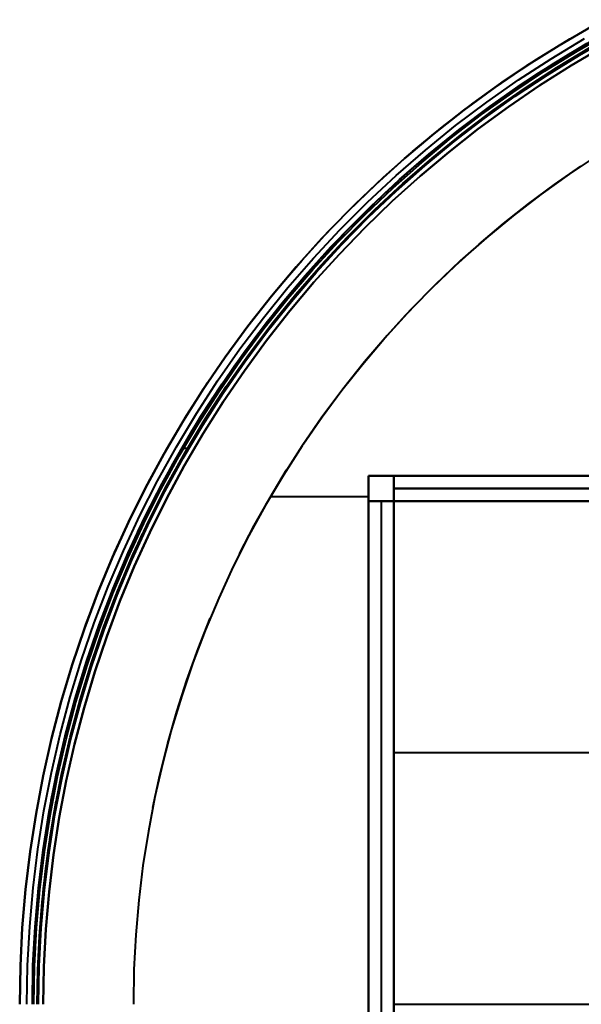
# Model space of a CAD drawing. Header units: millimetres. Extents: x -356 to 356, y -356 to 356.
# Tile 5 of 8: x -356 to -178, y 0 to 312. Entities that reach past the tile are written whole.
import ezdxf

# ---------------------------------------------------------------- set-up
doc = ezdxf.new("R2010")
doc.units = ezdxf.units.MM
doc.layers.add('_P - MAT - F_B - HOR', color=7, linetype='Continuous', lineweight=30, true_color=0xffbf7f)

msp = doc.modelspace()

# ---------------------------------------------------------------- linework, layer by layer
at = {"layer": '_P - MAT - F_B - HOR', "lineweight": 40}
for p, q in [((-181.29, 305.82, 444.87), (-170.62, 311.89, 444.87)), ((-174.24, 309.89, 444.87), (-184.72, 303.76, 444.87)), ((-184.72, 303.76, 445.87), (-174.24, 309.89, 445.87)), ((-184.72, 303.76, 445.37), (-174.24, 309.89, 445.37)), ((-191.74, 299.38, 444.87), (-181.29, 305.82, 444.87)), ((-187.17, 299.54, 442.04), (-176.61, 305.89, 442.04)), ((-181.61, 300.97, 449.87), (-171.09, 307.07, 449.87)), ((-178.98, 301.93, 441.82), (-168.46, 307.93, 441.82)), ((-178.24, 300.68, 439.96), (-167.76, 306.66, 439.96)), ((-178.24, 300.68, 441.91), (-167.76, 306.66, 441.91)), ((-178.24, 300.68, 440.94), (-167.76, 306.66, 440.94)), ((-184.72, 303.76, 444.87), (-194.98, 297.27, 444.87)), ((-194.98, 297.27, 445.87), (-184.72, 303.76, 445.87)), ((-194.98, 297.27, 445.37), (-184.72, 303.76, 445.37)), ((-186.27, 298.1, 449.87), (-175.76, 304.42, 449.87)), ((-185.43, 296.75, 449.87), (-174.96, 303.05, 449.87)), ((-170.58, 303.38, 447.98), (-180.84, 297.37, 447.98)), ((-180.84, 297.37, 439.96), (-170.58, 303.38, 439.96)), ((-180.84, 297.37, 443.97), (-170.58, 303.38, 443.97)), ((-197.51, 292.83, 442.04), (-187.17, 299.54, 442.04)), ((-191.91, 294.51, 449.87), (-181.61, 300.97, 449.87)), ((-189.3, 295.57, 441.82), (-178.98, 301.93, 441.82)), ((-188.52, 294.35, 439.96), (-178.24, 300.68, 439.96)), ((-188.52, 294.35, 441.91), (-178.24, 300.68, 441.91)), ((-188.52, 294.35, 440.94), (-178.24, 300.68, 440.94)), ((-194.98, 297.27, 444.87), (-205.02, 290.44, 444.87)), ((-205.02, 290.44, 445.87), (-194.98, 297.27, 445.87)), ((-205.02, 290.44, 445.37), (-194.98, 297.27, 445.37)), ((-201.95, 292.58, 444.87), (-191.74, 299.38, 444.87)), ((-196.56, 291.42, 449.87), (-186.27, 298.1, 449.87)), ((-195.68, 290.1, 449.87), (-185.43, 296.75, 449.87)), ((-180.84, 297.37, 447.98), (-190.88, 291.03, 447.98)), ((-190.88, 291.03, 439.96), (-180.84, 297.37, 439.96)), ((-190.88, 291.03, 443.97), (-180.84, 297.37, 443.97)), ((-201.98, 287.69, 449.87), (-191.91, 294.51, 449.87)), ((-199.39, 288.86, 441.82), (-189.3, 295.57, 441.82)), ((-198.56, 287.67, 439.96), (-188.52, 294.35, 439.96)), ((-198.56, 287.67, 441.91), (-188.52, 294.35, 441.91)), ((-198.56, 287.67, 440.94), (-188.52, 294.35, 440.94)), ((-205.02, 290.44, 444.87), (-214.81, 283.27, 444.87)), ((-214.81, 283.27, 445.87), (-205.02, 290.44, 445.87)), ((-214.81, 283.27, 445.37), (-205.02, 290.44, 445.37)), ((-211.93, 285.44, 444.87), (-201.95, 292.58, 444.87)), ((-207.61, 285.75, 442.04), (-197.51, 292.83, 442.04)), ((-206.61, 284.38, 449.87), (-196.56, 291.42, 449.87)), ((-205.68, 283.1, 449.87), (-195.68, 290.1, 449.87)), ((-190.88, 291.03, 447.98), (-200.71, 284.34, 447.98)), ((-200.71, 284.34, 439.96), (-190.88, 291.03, 439.96)), ((-200.71, 284.34, 443.97), (-190.88, 291.03, 443.97)), ((-211.81, 280.53, 449.87), (-201.98, 287.69, 449.87)), ((-209.24, 281.81, 441.82), (-199.39, 288.86, 441.82)), ((-208.37, 280.64, 439.96), (-198.56, 287.67, 439.96)), ((-208.37, 280.64, 441.91), (-198.56, 287.67, 441.91)), ((-208.37, 280.64, 440.94), (-198.56, 287.67, 440.94)), ((-221.66, 277.95, 444.87), (-211.93, 285.44, 444.87)), ((-217.46, 278.33, 442.04), (-207.61, 285.75, 442.04)), ((-216.41, 276.99, 449.87), (-206.61, 284.38, 449.87)), ((-200.71, 284.34, 447.98), (-210.3, 277.32, 447.98)), ((-210.3, 277.32, 439.96), (-200.71, 284.34, 439.96)), ((-210.3, 277.32, 443.97), (-200.71, 284.34, 443.97)), ((-214.81, 283.27, 444.87), (-224.36, 275.78, 444.87)), ((-224.36, 275.78, 445.87), (-214.81, 283.27, 445.87)), ((-224.36, 275.78, 445.37), (-214.81, 283.27, 445.37)), ((-218.84, 274.42, 441.82), (-209.24, 281.81, 441.82)), ((-215.44, 275.75, 449.87), (-205.68, 283.1, 449.87)), ((-231.12, 270.13, 444.87), (-221.66, 277.95, 444.87)), ((-227.04, 270.58, 442.04), (-217.46, 278.33, 442.04)), ((-221.38, 273.04, 449.87), (-211.81, 280.53, 449.87)), ((-217.94, 273.28, 439.96), (-208.37, 280.64, 439.96)), ((-217.94, 273.28, 441.91), (-208.37, 280.64, 441.91)), ((-217.94, 273.28, 440.94), (-208.37, 280.64, 440.94)), ((-224.36, 275.78, 444.87), (-233.64, 267.95, 444.87)), ((-233.64, 267.95, 445.87), (-224.36, 275.78, 445.87)), ((-233.64, 267.95, 445.37), (-224.36, 275.78, 445.37)), ((-225.95, 269.27, 449.87), (-216.41, 276.99, 449.87)), ((-224.93, 268.06, 449.87), (-215.44, 275.75, 449.87)), ((-210.3, 277.32, 447.98), (-219.65, 269.98, 447.98)), ((-219.65, 269.98, 439.96), (-210.3, 277.32, 439.96)), ((-219.65, 269.98, 443.97), (-210.3, 277.32, 443.97)), ((-230.69, 265.22, 449.87), (-221.38, 273.04, 449.87)), ((-228.18, 266.7, 441.82), (-218.84, 274.42, 441.82)), ((-227.24, 265.6, 439.96), (-217.94, 273.28, 439.96)), ((-227.24, 265.6, 441.91), (-217.94, 273.28, 441.91)), ((-227.24, 265.6, 440.94), (-217.94, 273.28, 440.94)), ((-240.31, 262, 444.87), (-231.12, 270.13, 444.87)), ((-236.34, 262.49, 442.04), (-227.04, 270.58, 442.04)), ((-235.21, 261.22, 449.87), (-225.95, 269.27, 449.87)), ((-219.65, 269.98, 447.98), (-228.74, 262.32, 447.98)), ((-228.74, 262.32, 439.96), (-219.65, 269.98, 439.96)), ((-228.74, 262.32, 443.97), (-219.65, 269.98, 443.97)), ((-172.32, 269.06, 409.93), (-181.5, 262.95, 409.93)), ((-172.32, 269.06, 411.43), (-181.5, 262.95, 411.43)), ((-233.64, 267.95, 444.87), (-242.66, 259.82, 444.87)), ((-242.66, 259.82, 445.87), (-233.64, 267.95, 445.87)), ((-242.66, 259.82, 445.37), (-233.64, 267.95, 445.37)), ((-239.73, 257.08, 449.87), (-230.69, 265.22, 449.87)), ((-237.25, 258.67, 441.82), (-228.18, 266.7, 441.82)), ((-236.27, 257.6, 439.96), (-227.24, 265.6, 439.96)), ((-236.27, 257.6, 441.91), (-227.24, 265.6, 441.91)), ((-236.27, 257.6, 440.94), (-227.24, 265.6, 440.94)), ((-234.15, 260.05, 449.87), (-224.93, 268.06, 449.87)), ((-186.14, 259.69, 409.93), (-177.81, 265.47, 409.93)), ((-186.14, 259.69, 411.43), (-177.81, 265.47, 411.43)), ((-249.21, 253.55, 444.87), (-240.31, 262, 444.87)), ((-245.36, 254.08, 442.04), (-236.34, 262.49, 442.04)), ((-228.74, 262.32, 447.98), (-237.56, 254.36, 447.98)), ((-237.56, 254.36, 439.96), (-228.74, 262.32, 439.96)), ((-237.56, 254.36, 443.97), (-228.74, 262.32, 443.97)), ((-181.5, 262.95, 409.93), (-190.47, 256.53, 409.93)), ((-181.5, 262.95, 411.43), (-190.47, 256.53, 411.43)), ((-242.66, 259.82, 444.87), (-251.39, 251.39, 444.87)), ((-251.39, 251.39, 445.87), (-242.66, 259.82, 445.87)), ((-251.39, 251.39, 445.37), (-242.66, 259.82, 445.37)), ((-244.18, 252.86, 449.87), (-235.21, 261.22, 449.87)), ((-243.08, 251.72, 449.87), (-234.15, 260.05, 449.87)), ((-194.3, 253.65, 409.93), (-186.14, 259.69, 409.93)), ((-194.3, 253.65, 411.43), (-186.14, 259.69, 411.43)), ((-248.48, 248.64, 449.87), (-239.73, 257.08, 449.87)), ((-246.04, 250.32, 441.82), (-237.25, 258.67, 441.82)), ((-245.02, 249.29, 439.96), (-236.27, 257.6, 439.96)), ((-245.02, 249.29, 441.91), (-236.27, 257.6, 441.91)), ((-245.02, 249.29, 440.94), (-236.27, 257.6, 440.94)), ((-190.47, 256.53, 409.93), (-199.21, 249.8, 409.93)), ((-190.47, 256.53, 411.43), (-199.21, 249.8, 411.43)), ((-257.81, 244.79, 444.87), (-249.21, 253.55, 444.87)), ((-254.08, 245.36, 442.04), (-245.36, 254.08, 442.04)), ((-252.86, 244.18, 449.87), (-244.18, 252.86, 449.87)), ((-237.56, 254.36, 447.98), (-246.1, 246.1, 447.98)), ((-246.1, 246.1, 439.96), (-237.56, 254.36, 439.96)), ((-246.1, 246.1, 443.97), (-237.56, 254.36, 443.97)), ((-202.25, 247.35, 409.93), (-194.3, 253.65, 409.93)), ((-202.25, 247.35, 411.43), (-194.3, 253.65, 411.43)), ((-251.39, 251.39, 444.87), (-259.82, 242.66, 444.87)), ((-259.82, 242.66, 445.87), (-251.39, 251.39, 445.87)), ((-259.82, 242.66, 445.37), (-251.39, 251.39, 445.37)), ((-254.53, 241.68, 441.82), (-246.04, 250.32, 441.82)), ((-251.72, 243.08, 449.87), (-243.08, 251.72, 449.87)), ((-199.21, 249.8, 409.93), (-207.72, 242.78, 409.93)), ((-199.21, 249.8, 411.43), (-207.72, 242.78, 411.43)), ((-256.93, 239.9, 449.87), (-248.48, 248.64, 449.87)), ((-253.48, 240.68, 439.96), (-245.02, 249.29, 439.96)), ((-253.48, 240.68, 441.91), (-245.02, 249.29, 441.91)), ((-253.48, 240.68, 440.94), (-245.02, 249.29, 440.94)), ((-210, 240.81, 409.93), (-202.25, 247.35, 409.93)), ((-210, 240.81, 411.43), (-202.25, 247.35, 411.43)), ((-266.1, 235.75, 444.87), (-257.81, 244.79, 444.87)), ((-262.49, 236.34, 442.04), (-254.08, 245.36, 442.04)), ((-261.22, 235.21, 449.87), (-252.86, 244.18, 449.87)), ((-246.1, 246.1, 447.98), (-254.36, 237.56, 447.98)), ((-254.36, 237.56, 439.96), (-246.1, 246.1, 439.96)), ((-254.36, 237.56, 443.97), (-246.1, 246.1, 443.97)), ((-259.82, 242.66, 444.87), (-267.95, 233.64, 444.87)), ((-267.95, 233.64, 445.87), (-259.82, 242.66, 445.87)), ((-267.95, 233.64, 445.37), (-259.82, 242.66, 445.37)), ((-262.72, 232.75, 441.82), (-254.53, 241.68, 441.82)), ((-261.64, 231.79, 439.96), (-253.48, 240.68, 439.96)), ((-261.64, 231.79, 441.91), (-253.48, 240.68, 441.91)), ((-261.64, 231.79, 440.94), (-253.48, 240.68, 440.94)), ((-260.05, 234.15, 449.87), (-251.72, 243.08, 449.87)), ((-217.54, 234.02, 409.93), (-210, 240.81, 409.93)), ((-217.54, 234.02, 411.43), (-210, 240.81, 411.43)), ((-207.72, 242.78, 409.93), (-215.97, 235.47, 409.93)), ((-207.72, 242.78, 411.43), (-215.97, 235.47, 411.43)), ((-265.07, 230.87, 449.87), (-256.93, 239.9, 449.87)), ((-254.36, 237.56, 447.98), (-262.32, 228.74, 447.98)), ((-262.32, 228.74, 439.96), (-254.36, 237.56, 439.96)), ((-262.32, 228.74, 443.97), (-254.36, 237.56, 443.97)), ((-274.08, 226.42, 444.87), (-266.1, 235.75, 444.87)), ((-270.58, 227.04, 442.04), (-262.49, 236.34, 442.04)), ((-269.27, 225.95, 449.87), (-261.22, 235.21, 449.87)), ((-268.06, 224.93, 449.87), (-260.05, 234.15, 449.87)), ((-224.86, 227, 409.93), (-217.54, 234.02, 409.93)), ((-224.86, 227, 411.43), (-217.54, 234.02, 411.43)), ((-215.97, 235.47, 409.93), (-223.97, 227.87, 409.93)), ((-215.97, 235.47, 411.43), (-223.97, 227.87, 411.43)), ((-267.95, 233.64, 444.87), (-275.78, 224.36, 444.87)), ((-275.78, 224.36, 445.87), (-267.95, 233.64, 445.87)), ((-275.78, 224.36, 445.37), (-267.95, 233.64, 445.37)), ((-272.9, 221.56, 449.87), (-265.07, 230.87, 449.87)), ((-270.6, 223.55, 441.82), (-262.72, 232.75, 441.82)), ((-269.48, 222.62, 439.96), (-261.64, 231.79, 439.96)), ((-269.48, 222.62, 441.91), (-261.64, 231.79, 441.91)), ((-269.48, 222.62, 440.94), (-261.64, 231.79, 440.94)), ((-262.32, 228.74, 447.98), (-269.98, 219.65, 447.98)), ((-269.98, 219.65, 439.96), (-262.32, 228.74, 439.96)), ((-269.98, 219.65, 443.97), (-262.32, 228.74, 443.97)), ((-223.97, 227.87, 409.93), (-231.7, 220, 409.93)), ((-223.97, 227.87, 411.43), (-231.7, 220, 411.43)), ((-281.74, 216.83, 444.87), (-274.08, 226.42, 444.87)), ((-278.33, 217.46, 442.04), (-270.58, 227.04, 442.04)), ((-277, 216.41, 449.87), (-269.27, 225.95, 449.87)), ((-275.75, 215.44, 449.87), (-268.06, 224.93, 449.87)), ((-233.2, 218.42, 409.93), (-225.93, 225.93, 409.93)), ((-233.2, 218.42, 411.43), (-225.93, 225.93, 411.43)), ((-275.78, 224.36, 444.87), (-283.27, 214.81, 444.87)), ((-283.27, 214.81, 445.87), (-275.78, 224.36, 445.87)), ((-283.27, 214.81, 445.37), (-275.78, 224.36, 445.37)), ((-280.39, 211.99, 449.87), (-272.9, 221.56, 449.87)), ((-278.15, 214.07, 441.82), (-270.6, 223.55, 441.82)), ((-277, 213.19, 439.96), (-269.48, 222.62, 439.96)), ((-277, 213.19, 441.91), (-269.48, 222.62, 441.91)), ((-277, 213.19, 440.94), (-269.48, 222.62, 440.94)), ((-269.98, 219.65, 447.98), (-277.32, 210.3, 447.98)), ((-277.32, 210.3, 439.96), (-269.98, 219.65, 439.96)), ((-277.32, 210.3, 443.97), (-269.98, 219.65, 443.97)), ((-240.22, 210.67, 409.93), (-233.2, 218.42, 409.93)), ((-240.22, 210.67, 411.43), (-233.2, 218.42, 411.43)), ((-231.7, 220, 409.93), (-239.16, 211.88, 409.93)), ((-231.7, 220, 411.43), (-239.16, 211.88, 411.43)), ((-289.05, 206.97, 444.87), (-281.74, 216.83, 444.87)), ((-285.75, 207.61, 442.04), (-278.33, 217.46, 442.04)), ((-284.38, 206.61, 449.87), (-277, 216.41, 449.87)), ((-283.1, 205.68, 449.87), (-275.75, 215.44, 449.87)), ((-283.27, 214.81, 444.87), (-290.44, 205.02, 444.87)), ((-290.44, 205.02, 445.87), (-283.27, 214.81, 445.87)), ((-290.44, 205.02, 445.37), (-283.27, 214.81, 445.37)), ((-285.38, 204.34, 441.82), (-278.15, 214.07, 441.82)), ((-284.2, 203.5, 439.96), (-277, 213.19, 439.96)), ((-284.2, 203.5, 441.91), (-277, 213.19, 441.91)), ((-284.2, 203.5, 440.94), (-277, 213.19, 440.94)), ((-287.56, 202.17, 449.87), (-280.39, 211.99, 449.87)), ((-277.32, 210.3, 447.98), (-284.34, 200.71, 447.98)), ((-284.34, 200.71, 439.96), (-277.32, 210.3, 439.96)), ((-284.34, 200.71, 443.97), (-277.32, 210.3, 443.97)), ((-246.99, 202.7, 409.93), (-240.22, 210.67, 409.93)), ((-246.99, 202.7, 411.43), (-240.22, 210.67, 411.43)), ((-239.16, 211.88, 409.93), (-246.33, 203.49, 409.93)), ((-239.16, 211.88, 411.43), (-246.33, 203.49, 411.43)), ((-296.02, 196.87, 444.87), (-289.05, 206.97, 444.87)), ((-292.83, 197.51, 442.04), (-285.75, 207.61, 442.04)), ((-291.42, 196.56, 449.87), (-284.38, 206.61, 449.87)), ((-290.44, 205.02, 444.87), (-297.27, 194.98, 444.87)), ((-297.27, 194.98, 445.87), (-290.44, 205.02, 445.87)), ((-297.27, 194.98, 445.37), (-290.44, 205.02, 445.37)), ((-292.26, 194.37, 441.82), (-285.38, 204.34, 441.82)), ((-291.05, 193.57, 439.96), (-284.2, 203.5, 439.96)), ((-291.05, 193.57, 441.91), (-284.2, 203.5, 441.91)), ((-291.05, 193.57, 440.94), (-284.2, 203.5, 440.94)), ((-290.1, 195.68, 449.87), (-283.1, 205.68, 449.87)), ((-246.33, 203.49, 409.93), (-253.21, 194.87, 409.93)), ((-246.33, 203.49, 411.43), (-253.21, 194.87, 411.43)), ((-294.38, 192.1, 449.87), (-287.56, 202.17, 449.87)), ((-284.34, 200.71, 447.98), (-291.03, 190.88, 447.98)), ((-291.03, 190.88, 439.96), (-284.34, 200.71, 439.96)), ((-291.03, 190.88, 443.97), (-284.34, 200.71, 443.97)), ((-253.49, 194.51, 409.93), (-246.99, 202.7, 409.93)), ((-253.49, 194.51, 411.43), (-246.99, 202.7, 411.43)), ((-302.64, 186.54, 444.87), (-296.02, 196.87, 444.87)), ((-299.54, 187.17, 442.04), (-292.83, 197.51, 442.04)), ((-298.1, 186.27, 449.87), (-291.42, 196.56, 449.87)), ((-297.27, 194.98, 444.87), (-303.76, 184.72, 444.87)), ((-303.76, 184.72, 445.87), (-297.27, 194.98, 445.87)), ((-303.76, 184.72, 445.37), (-297.27, 194.98, 445.37)), ((-298.8, 184.17, 441.82), (-292.26, 194.37, 441.82)), ((-297.56, 183.41, 439.96), (-291.05, 193.57, 439.96)), ((-297.56, 183.41, 441.91), (-291.05, 193.57, 441.91)), ((-297.56, 183.41, 440.94), (-291.05, 193.57, 440.94)), ((-296.76, 185.43, 449.87), (-290.1, 195.68, 449.87)), ((-253.21, 194.87, 409.93), (-259.78, 186.02, 409.93)), ((-253.21, 194.87, 411.43), (-259.78, 186.02, 411.43)), ((-259.71, 186.11, 409.93), (-253.49, 194.51, 409.93)), ((-259.71, 186.11, 411.43), (-253.49, 194.51, 411.43)), ((-300.85, 181.8, 449.87), (-294.38, 192.1, 449.87)), ((-291.03, 190.88, 447.98), (-297.37, 180.84, 447.98)), ((-297.37, 180.84, 439.96), (-291.03, 190.88, 439.96)), ((-297.37, 180.84, 443.97), (-291.03, 190.88, 443.97)), ((-305.89, 176.61, 442.04), (-299.54, 187.17, 442.04)), ((-303.76, 184.72, 444.87), (-309.89, 174.24, 444.87)), ((-309.89, 174.24, 445.87), (-303.76, 184.72, 445.87)), ((-309.89, 174.24, 445.37), (-303.76, 184.72, 445.37)), ((-308.9, 175.98, 444.87), (-302.64, 186.54, 444.87)), ((-304.97, 173.75, 441.82), (-298.8, 184.17, 441.82)), ((-304.42, 175.76, 449.87), (-298.1, 186.27, 449.87)), ((-303.05, 174.96, 449.87), (-296.76, 185.43, 449.87)), ((-259.78, 186.02, 409.93), (-266.05, 176.94, 409.93)), ((-259.78, 186.02, 411.43), (-266.05, 176.94, 411.43)), ((-265.66, 177.51, 409.93), (-259.71, 186.11, 409.93)), ((-265.66, 177.51, 411.43), (-259.71, 186.11, 411.43)), ((-306.95, 171.29, 449.87), (-300.85, 181.8, 449.87)), ((-303.71, 173.03, 439.96), (-297.56, 183.41, 439.96)), ((-303.71, 173.03, 441.91), (-297.56, 183.41, 441.91)), ((-303.71, 173.03, 440.94), (-297.56, 183.41, 440.94)), ((-297.37, 180.84, 447.98), (-303.38, 170.58, 447.98)), ((-303.38, 170.58, 439.96), (-297.37, 180.84, 439.96)), ((-303.38, 170.58, 443.97), (-297.37, 180.84, 443.97)), ((-314.79, 165.21, 444.87), (-308.9, 175.98, 444.87)), ((-311.87, 165.82, 442.04), (-305.89, 176.61, 442.04)), ((-310.37, 165.02, 449.87), (-304.42, 175.76, 449.87)), ((-308.97, 164.28, 449.87), (-303.05, 174.96, 449.87)), ((-302.44, 176.01, 449.87), (-304.27, 176.01, 449.87)), ((-266.05, 176.94, 409.93), (-272, 167.65, 409.93)), ((-266.05, 176.94, 411.43), (-272, 167.65, 411.43)), ((-309.89, 174.24, 444.87), (-315.65, 163.56, 444.87)), ((-315.65, 163.56, 445.87), (-309.89, 174.24, 445.87)), ((-315.65, 163.56, 445.37), (-309.89, 174.24, 445.37)), ((-310.79, 163.12, 441.82), (-304.97, 173.75, 441.82)), ((-309.51, 162.44, 439.96), (-303.71, 173.03, 439.96)), ((-309.51, 162.44, 441.91), (-303.71, 173.03, 441.91)), ((-309.51, 162.44, 440.94), (-303.71, 173.03, 440.94)), ((-312.69, 160.57, 449.87), (-306.95, 171.29, 449.87)), ((-303.38, 170.58, 447.98), (-309.02, 160.12, 447.98)), ((-309.02, 160.12, 439.96), (-303.38, 170.58, 439.96)), ((-309.02, 160.12, 443.97), (-303.38, 170.58, 443.97)), ((-276.23, 160.57, 409.93), (-270.98, 169.29, 409.93)), ((-276.23, 160.57, 411.43), (-270.98, 169.29, 411.43)), ((-317.46, 154.84, 442.04), (-311.87, 165.82, 442.04)), ((-272, 167.65, 409.93), (-277.62, 158.16, 409.93)), ((-272, 167.65, 411.43), (-277.62, 158.16, 411.43)), ((244.99, 167.42, 409.93), (-245.01, 167.42, 409.93)), ((-245.01, 167.42, 409.93), (-245.01, 0, 409.93)), ((-245.01, 167.42), (244.99, 167.42)), ((-245.01, -167.58), (-245.01, 167.42)), ((-245.01, 167.42), (-245.01, 167.42, 409.93)), ((-237.01, 167.42, 204.97), (-245.01, 167.42, 204.97)), ((-245.01, 167.42, 204.97), (-245.01, 159.42, 204.97)), ((236.99, 167.42, 8), (-237.01, 167.42, 8)), ((-237.01, 167.42, 8), (-237.01, 159.42, 8)), ((-237.01, 167.42, 399.63), (-237.01, 159.42, 399.63)), ((-237.01, 167.42, 8), (-237.01, 167.42, 399.63)), ((236.99, 167.42, 399.63), (-237.01, 167.42, 399.63)), ((-237.01, 159.42, 203.81), (-237.01, 167.42, 203.81)), ((-315.65, 163.56, 444.87), (-321.05, 152.69, 444.87)), ((-321.05, 152.69, 445.87), (-315.65, 163.56, 445.87)), ((-321.05, 152.69, 445.37), (-315.65, 163.56, 445.37)), ((-320.31, 154.25, 444.87), (-314.79, 165.21, 444.87)), ((-316.23, 152.29, 441.82), (-310.79, 163.12, 441.82)), ((-315.94, 154.09, 449.87), (-310.37, 165.02, 449.87)), ((-314.93, 151.66, 439.96), (-309.51, 162.44, 439.96)), ((-314.93, 151.66, 441.91), (-309.51, 162.44, 441.91)), ((-314.93, 151.66, 440.94), (-309.51, 162.44, 440.94)), ((-314.51, 153.4, 449.87), (-308.97, 164.28, 449.87)), ((236.99, 163.42, 8), (-237.01, 163.42, 8)), ((-237.01, 163.42, 399.63), (-237.01, 163.42, 8)), ((-237.01, 163.42, 399.63), (236.99, 163.42, 399.63)), ((-318.06, 149.66, 449.87), (-312.69, 160.57, 449.87)), ((-309.02, 160.12, 447.98), (-314.31, 149.48, 447.98)), ((-314.31, 149.48, 439.96), (-309.02, 160.12, 439.96)), ((-314.31, 149.48, 443.97), (-309.02, 160.12, 443.97)), ((-281.21, 151.7, 409.93), (-276.23, 160.57, 409.93)), ((-281.21, 151.7, 411.43), (-276.23, 160.57, 411.43)), ((-245.01, 160.79, 409.93), (-276.11, 160.79, 409.93)), ((-245.01, 159.42, 8), (-245.01, -159.58, 8)), ((-237.01, 159.42, 8), (-245.01, 159.42, 8)), ((-237.01, 159.42, 399.63), (-245.01, 159.42, 399.63)), ((-245.01, 159.42, 399.63), (-245.01, 159.42, 8)), ((-245.01, -159.58, 399.63), (-245.01, 159.42, 399.63)), ((-245.01, 159.42, 203.81), (-237.01, 159.42, 203.81)), ((-241.01, 159.42, 8), (-241.01, -159.58, 8)), ((-241.01, 159.42, 399.63), (-241.01, 159.42, 8)), ((-241.01, 159.42, 399.63), (-241.01, -159.58, 399.63)), ((-237.02, 159.43, 409.93), (237, 159.43, 409.93)), ((-237.02, 0.01, 409.93), (-237.02, 159.43, 409.93)), ((-237.01, 159.42, 8), (-237.01, -159.58, 8)), ((-237.01, -159.58), (-237.01, 159.42)), ((-237.01, 159.42), (-237.01, 159.42, 8)), ((236.99, 159.42, 8), (-237.01, 159.42, 8)), ((-237.01, 159.42, 399.63), (-237.01, 159.42, 8)), ((-237.01, 159.42), (236.99, 159.42)), ((236.99, 159.42, 409.93), (-237.01, 159.42, 409.93)), ((-237.01, 159.42, 409.93), (-237.01, 159.42, 399.63)), ((236.99, 159.42, 399.63), (-237.01, 159.42, 399.63)), ((-237.01, -159.58, 399.63), (-237.01, 159.42, 399.63)), ((-237.01, 159.42, 409.93), (-237.01, 0, 409.93)), ((-237.01, -159.58, 4), (-237.01, 159.42, 4)), ((-237.01, 159.42, 4), (236.99, 159.42, 4)), ((-237.01, 159.42, 404.78), (236.99, 159.42, 404.78)), ((-237.01, -159.58, 404.78), (-237.01, 159.42, 404.78)), ((-277.62, 158.16, 409.93), (-282.91, 148.48, 409.93)), ((-277.62, 158.16, 411.43), (-282.91, 148.48, 411.43)), ((-325.44, 143.1, 444.87), (-320.31, 154.25, 444.87)), ((-322.68, 143.66, 442.04), (-317.46, 154.84, 442.04)), ((-321.12, 142.97, 449.87), (-315.94, 154.09, 449.87)), ((-319.67, 142.33, 449.87), (-314.51, 153.4, 449.87)), ((-321.05, 152.69, 444.87), (-326.08, 141.64, 444.87)), ((-326.08, 141.64, 445.87), (-321.05, 152.69, 445.87)), ((-326.08, 141.64, 445.37), (-321.05, 152.69, 445.37)), ((-321.3, 141.28, 441.82), (-316.23, 152.29, 441.82)), ((-319.97, 140.7, 439.96), (-314.93, 151.66, 439.96)), ((-319.97, 140.7, 441.91), (-314.93, 151.66, 441.91)), ((-319.97, 140.7, 440.94), (-314.93, 151.66, 440.94)), ((-285.89, 142.67, 409.93), (-281.21, 151.7, 409.93)), ((-285.89, 142.67, 411.43), (-281.21, 151.7, 411.43)), ((-321.42, 138.35, 449.87), (-316.63, 148.99, 449.87)), ((-314.31, 149.48, 447.98), (-319.23, 138.66, 447.98)), ((-319.23, 138.66, 439.96), (-314.31, 149.48, 439.96)), ((-319.23, 138.66, 443.97), (-314.31, 149.48, 443.97)), ((-282.91, 148.48, 409.93), (-287.87, 138.63, 409.93)), ((-282.91, 148.48, 411.43), (-287.87, 138.63, 411.43)), ((-327.49, 132.32, 442.04), (-322.68, 143.66, 442.04)), ((-326.08, 141.64, 444.87), (-330.73, 130.42, 444.87)), ((-330.73, 130.42, 445.87), (-326.08, 141.64, 445.87)), ((-330.73, 130.42, 445.37), (-326.08, 141.64, 445.37)), ((-330.18, 131.79, 444.87), (-325.44, 143.1, 444.87)), ((-325.99, 130.11, 441.82), (-321.3, 141.28, 441.82)), ((-325.92, 131.68, 449.87), (-321.12, 142.97, 449.87)), ((-324.64, 129.57, 439.96), (-319.97, 140.7, 439.96)), ((-324.64, 129.57, 441.91), (-319.97, 140.7, 441.91)), ((-324.64, 129.57, 440.94), (-319.97, 140.7, 440.94)), ((-324.45, 131.09, 449.87), (-319.67, 142.33, 449.87)), ((-325.85, 127.57, 449.87), (-321.42, 138.35, 449.87)), ((-319.23, 138.66, 447.98), (-323.78, 127.68, 447.98)), ((-323.78, 127.68, 439.96), (-319.23, 138.66, 439.96)), ((-323.78, 127.68, 443.97), (-319.23, 138.66, 443.97)), ((-287.87, 138.63, 409.93), (-292.48, 128.61, 409.93)), ((-287.87, 138.63, 411.43), (-292.48, 128.61, 411.43)), ((-334.54, 120.31, 444.87), (-330.18, 131.79, 444.87)), ((-331.91, 120.81, 442.04), (-327.49, 132.32, 442.04)), ((-330.31, 120.22, 449.87), (-325.92, 131.68, 449.87)), ((-328.82, 119.68, 449.87), (-324.45, 131.09, 449.87)), ((-330.73, 130.42, 444.87), (-334.99, 119.05, 444.87)), ((-334.99, 119.05, 445.87), (-330.73, 130.42, 445.87)), ((-334.99, 119.05, 445.37), (-330.73, 130.42, 445.37)), ((-331.18, 117.82, 449.87), (-327.32, 128.15, 449.87)), ((-330.28, 118.78, 441.82), (-325.99, 130.11, 441.82)), ((-328.92, 118.29, 439.96), (-324.64, 129.57, 439.96)), ((-328.92, 118.29, 441.91), (-324.64, 129.57, 441.91)), ((-328.92, 118.29, 440.94), (-324.64, 129.57, 440.94)), ((-292.48, 128.61, 409.93), (-296.75, 118.44, 409.93)), ((-292.48, 128.61, 411.43), (-296.75, 118.44, 411.43)), ((-323.78, 127.68, 447.98), (-327.95, 116.55, 447.98)), ((-327.95, 116.55, 439.96), (-323.78, 127.68, 439.96)), ((-327.95, 116.55, 443.97), (-323.78, 127.68, 443.97)), ((-299.03, 112.55, 409.93), (-295.19, 122.27, 409.93)), ((-299.03, 112.55, 411.43), (-295.19, 122.27, 411.43)), ((-334.99, 119.05, 444.87), (-338.85, 107.55, 444.87)), ((-338.85, 107.55, 445.87), (-334.99, 119.05, 445.87)), ((-338.85, 107.55, 445.37), (-334.99, 119.05, 445.37)), ((-338.49, 108.69, 444.87), (-334.54, 120.31, 444.87)), ((-335.92, 109.15, 442.04), (-331.91, 120.81, 442.04)), ((-334.31, 108.62, 449.87), (-330.31, 120.22, 449.87)), ((-334.19, 107.31, 441.82), (-330.28, 118.78, 441.82)), ((-332.8, 108.13, 449.87), (-328.82, 119.68, 449.87)), ((-334.71, 107.37, 449.87), (-331.18, 117.82, 449.87)), ((-332.81, 106.87, 439.96), (-328.92, 118.29, 439.96)), ((-332.81, 106.87, 441.91), (-328.92, 118.29, 441.91)), ((-332.81, 106.87, 440.94), (-328.92, 118.29, 440.94)), ((-327.95, 116.55, 447.98), (-331.74, 105.29, 447.98)), ((-331.74, 105.29, 439.96), (-327.95, 116.55, 439.96)), ((-331.74, 105.29, 443.97), (-327.95, 116.55, 443.97)), ((-296.75, 118.44, 409.93), (-300.66, 108.13, 409.93)), ((-296.75, 118.44, 411.43), (-300.66, 108.13, 411.43)), ((-302.56, 102.7, 409.93), (-299.03, 112.55, 409.93)), ((-302.56, 102.7, 411.43), (-299.03, 112.55, 411.43)), ((-338.85, 107.55, 444.87), (-342.33, 95.92, 444.87)), ((-342.33, 95.92, 445.87), (-338.85, 107.55, 445.87)), ((-342.33, 95.92, 445.37), (-338.85, 107.55, 445.37)), ((-342.04, 96.94, 444.87), (-338.49, 108.69, 444.87)), ((-339.53, 97.36, 442.04), (-335.92, 109.15, 442.04)), ((-337.92, 96.82, 449.87), (-334.71, 107.37, 449.87)), ((-337.9, 96.89, 449.87), (-334.31, 108.62, 449.87)), ((-337.69, 95.71, 441.82), (-334.19, 107.31, 441.82)), ((-336.37, 96.45, 449.87), (-332.8, 108.13, 449.87)), ((-336.3, 95.32, 439.96), (-332.81, 106.87, 439.96)), ((-336.3, 95.32, 441.91), (-332.81, 106.87, 441.91)), ((-336.3, 95.32, 440.94), (-332.81, 106.87, 440.94)), ((-300.66, 108.13, 409.93), (-304.21, 97.69, 409.93)), ((-300.66, 108.13, 411.43), (-304.21, 97.69, 411.43)), ((-331.74, 105.29, 447.98), (-335.14, 93.9, 447.98)), ((-335.14, 93.9, 439.96), (-331.74, 105.29, 439.96)), ((-335.14, 93.9, 443.97), (-331.74, 105.29, 443.97)), ((-305.75, 92.75, 409.93), (-302.56, 102.7, 409.93)), ((-305.75, 92.75, 411.43), (-302.56, 102.7, 411.43)), ((-345.18, 85.08, 444.87), (-342.04, 96.94, 444.87)), ((-342.72, 85.45, 442.04), (-339.53, 97.36, 442.04)), ((-341.07, 85.04, 449.87), (-337.9, 96.89, 449.87)), ((-340.79, 86.17, 449.87), (-337.92, 96.82, 449.87)), ((-304.21, 97.69, 409.93), (-307.4, 87.13, 409.93)), ((-304.21, 97.69, 411.43), (-307.4, 87.13, 411.43)), ((-342.33, 95.92, 444.87), (-345.4, 84.17, 444.87)), ((-345.4, 84.17, 445.87), (-342.33, 95.92, 445.87)), ((-345.4, 84.17, 445.37), (-342.33, 95.92, 445.37)), ((-340.79, 84, 441.82), (-337.69, 95.71, 441.82)), ((-339.53, 84.66, 449.87), (-336.37, 96.45, 449.87)), ((-339.39, 83.65, 439.96), (-336.3, 95.32, 439.96)), ((-339.39, 83.65, 441.91), (-336.3, 95.32, 441.91)), ((-339.39, 83.65, 440.94), (-336.3, 95.32, 440.94)), ((-335.14, 93.9, 447.98), (-338.15, 82.4, 447.98)), ((-338.15, 82.4, 439.96), (-335.14, 93.9, 439.96)), ((-338.15, 82.4, 443.97), (-335.14, 93.9, 443.97)), ((-308.63, 82.7, 409.93), (-305.75, 92.75, 409.93)), ((-308.63, 82.7, 411.43), (-305.75, 92.75, 411.43)), ((-347.91, 73.11, 444.87), (-345.18, 85.08, 444.87)), ((-345.49, 73.44, 442.04), (-342.72, 85.45, 442.04)), ((-343.83, 73.08, 449.87), (-341.07, 85.04, 449.87)), ((-343.32, 75.44, 449.87), (-340.79, 86.17, 449.87)), ((-342.28, 72.75, 449.87), (-339.53, 84.66, 449.87)), ((-307.4, 87.13, 409.93), (-310.23, 76.46, 409.93)), ((-307.4, 87.13, 411.43), (-310.23, 76.46, 411.43)), ((-345.4, 84.17, 444.87), (-348.08, 72.33, 444.87)), ((-348.08, 72.33, 445.87), (-345.4, 84.17, 445.87)), ((-348.08, 72.33, 445.37), (-345.4, 84.17, 445.37)), ((-343.49, 72.19, 441.82), (-340.79, 84, 441.82)), ((-342.07, 71.89, 439.96), (-339.39, 83.65, 439.96)), ((-342.07, 71.89, 441.91), (-339.39, 83.65, 441.91)), ((-342.07, 71.89, 440.94), (-339.39, 83.65, 440.94)), ((-338.15, 82.4, 447.98), (-340.76, 70.81, 447.98)), ((-340.76, 70.81, 439.96), (-338.15, 82.4, 439.96)), ((-340.76, 70.81, 443.97), (-338.15, 82.4, 443.97)), ((-311.17, 72.55, 409.93), (-308.63, 82.7, 409.93)), ((-311.17, 72.55, 411.43), (-308.63, 82.7, 411.43)), ((237, 79.71, 409.93), (-237.02, 79.71, 409.93)), ((-345.52, 64.64, 449.87), (-343.32, 75.44, 449.87)), ((-310.23, 76.46, 409.93), (-312.68, 65.71, 409.93)), ((-310.23, 76.46, 411.43), (-312.68, 65.71, 411.43)), ((-348.08, 72.33, 444.87), (-350.34, 60.41, 444.87)), ((-350.34, 60.41, 445.87), (-348.08, 72.33, 445.87)), ((-350.34, 60.41, 445.37), (-348.08, 72.33, 445.37)), ((-350.23, 61.06, 444.87), (-347.91, 73.11, 444.87)), ((-347.85, 61.33, 442.04), (-345.49, 73.44, 442.04)), ((-346.17, 61.04, 449.87), (-343.83, 73.08, 449.87)), ((-345.78, 60.29, 441.82), (-343.49, 72.19, 441.82)), ((-344.61, 60.76, 449.87), (-342.28, 72.75, 449.87)), ((-344.35, 60.04, 439.96), (-342.07, 71.89, 439.96)), ((-344.35, 60.04, 441.91), (-342.07, 71.89, 441.91)), ((-344.35, 60.04, 440.94), (-342.07, 71.89, 440.94)), ((-313.37, 62.33, 409.93), (-311.17, 72.55, 409.93)), ((-313.37, 62.33, 411.43), (-311.17, 72.55, 411.43)), ((-340.76, 70.81, 447.98), (-342.98, 59.14, 447.98)), ((-342.98, 59.14, 439.96), (-340.76, 70.81, 439.96)), ((-342.98, 59.14, 443.97), (-340.76, 70.81, 443.97)), ((-312.68, 65.71, 409.93), (-314.76, 54.88, 409.93)), ((-312.68, 65.71, 411.43), (-314.76, 54.88, 411.43)), ((-345.78, 53.71, 449.87), (-343.96, 64.34, 449.87)), ((-350.34, 60.41, 444.87), (-352.2, 48.41, 444.87)), ((-352.2, 48.41, 445.87), (-350.34, 60.41, 445.87)), ((-352.2, 48.41, 445.37), (-350.34, 60.41, 445.37)), ((-352.13, 48.94, 444.87), (-350.23, 61.06, 444.87)), ((-349.77, 49.16, 442.04), (-347.85, 61.33, 442.04)), ((-348.09, 48.92, 449.87), (-346.17, 61.04, 449.87)), ((-347.65, 48.32, 441.82), (-345.78, 60.29, 441.82)), ((-346.52, 48.7, 449.87), (-344.61, 60.76, 449.87)), ((-346.22, 48.12, 439.96), (-344.35, 60.04, 439.96)), ((-346.22, 48.12, 441.91), (-344.35, 60.04, 441.91)), ((-346.22, 48.12, 440.94), (-344.35, 60.04, 440.94)), ((-342.98, 59.14, 447.98), (-344.8, 47.39, 447.98)), ((-344.8, 47.39, 439.96), (-342.98, 59.14, 439.96)), ((-344.8, 47.39, 443.97), (-342.98, 59.14, 443.97)), ((-347.27, 43.03, 449.87), (-345.78, 53.71, 449.87)), ((-314.76, 54.88, 409.93), (-316.47, 43.98, 409.93)), ((-314.76, 54.88, 411.43), (-316.47, 43.98, 411.43)), ((-352.2, 48.41, 444.87), (-353.65, 36.36, 444.87)), ((-353.65, 36.36, 445.87), (-352.2, 48.41, 445.87)), ((-353.65, 36.36, 445.37), (-352.2, 48.41, 445.37)), ((-353.61, 36.75, 444.87), (-352.13, 48.94, 444.87)), ((-351.28, 36.92, 442.04), (-349.77, 49.16, 442.04)), ((-349.59, 36.74, 449.87), (-348.09, 48.92, 449.87)), ((-349.11, 36.29, 441.82), (-347.65, 48.32, 441.82)), ((-348.01, 36.58, 449.87), (-346.52, 48.7, 449.87)), ((-347.67, 36.14, 439.96), (-346.22, 48.12, 439.96)), ((-347.67, 36.14, 441.91), (-346.22, 48.12, 441.91)), ((-347.67, 36.14, 440.94), (-346.22, 48.12, 440.94)), ((-344.8, 47.39, 447.98), (-346.22, 35.59, 447.98)), ((-346.22, 35.59, 439.96), (-344.8, 47.39, 439.96)), ((-346.22, 35.59, 443.97), (-344.8, 47.39, 443.97)), ((-316.47, 43.98, 409.93), (-317.8, 33.03, 409.93)), ((-316.47, 43.98, 411.43), (-317.8, 33.03, 411.43)), ((-348.43, 32.31, 449.87), (-347.27, 43.03, 449.87)), ((-353.65, 36.36, 444.87), (-354.68, 24.26, 444.87)), ((-354.68, 24.26, 445.87), (-353.65, 36.36, 445.87)), ((-354.68, 24.26, 445.37), (-353.65, 36.36, 445.37)), ((-354.67, 24.53, 444.87), (-353.61, 36.75, 444.87)), ((-352.35, 24.64, 442.04), (-351.28, 36.92, 442.04)), ((-350.66, 24.52, 449.87), (-349.59, 36.74, 449.87)), ((-350.16, 24.22, 441.82), (-349.11, 36.29, 441.82)), ((-349.08, 24.41, 449.87), (-348.01, 36.58, 449.87)), ((-348.71, 24.12, 439.96), (-347.67, 36.14, 439.96)), ((-348.71, 24.12, 441.91), (-347.67, 36.14, 441.91)), ((-348.71, 24.12, 440.94), (-347.67, 36.14, 440.94)), ((-346.22, 35.59, 447.98), (-347.23, 23.75, 447.98)), ((-347.23, 23.75, 439.96), (-346.22, 35.59, 439.96)), ((-347.23, 23.75, 443.97), (-346.22, 35.59, 443.97)), ((-349.26, 21.56, 449.87), (-348.43, 32.31, 449.87)), ((-317.8, 33.03, 409.93), (-318.75, 22.04, 409.93)), ((-317.8, 33.03, 411.43), (-318.75, 22.04, 411.43)), ((-354.68, 24.26, 444.87), (-355.31, 12.14, 444.87)), ((-355.31, 12.14, 445.87), (-354.68, 24.26, 445.87)), ((-355.31, 12.14, 445.37), (-354.68, 24.26, 445.37)), ((-355.3, 12.27, 444.87), (-354.67, 24.53, 444.87)), ((-353, 12.33, 442.04), (-352.35, 24.64, 442.04)), ((-351.3, 12.27, 449.87), (-350.66, 24.52, 449.87)), ((-350.78, 12.11, 441.82), (-350.16, 24.22, 441.82)), ((-349.71, 12.21, 449.87), (-349.08, 24.41, 449.87)), ((-349.33, 12.06, 439.96), (-348.71, 24.12, 439.96)), ((-349.33, 12.06, 441.91), (-348.71, 24.12, 441.91)), ((-349.33, 12.06, 440.94), (-348.71, 24.12, 440.94)), ((-347.23, 23.75, 447.98), (-347.84, 11.88, 447.98)), ((-347.84, 11.88, 439.96), (-347.23, 23.75, 439.96)), ((-347.84, 11.88, 443.97), (-347.23, 23.75, 443.97)), ((-318.75, 22.04, 409.93), (-319.32, 11.03, 409.93)), ((-318.75, 22.04, 411.43), (-319.32, 11.03, 411.43)), ((-349.76, 10.78, 449.87), (-349.26, 21.56, 449.87)), ((-355.51, 0, 444.87), (-355.3, 12.27, 444.87)), ((-355.31, 12.14, 444.87), (-355.51, 0, 444.87)), ((-355.51, 0, 445.87), (-355.31, 12.14, 445.87)), ((-355.51, 0, 445.37), (-355.31, 12.14, 445.37)), ((-353.21, 0, 442.04), (-353, 12.33, 442.04)), ((-351.51, 0, 449.87), (-351.3, 12.27, 449.87)), ((-350.99, 0, 441.82), (-350.78, 12.11, 441.82)), ((-349.93, 0, 449.87), (-349.71, 12.21, 449.87)), ((-349.93, 0, 449.87), (-349.76, 10.78, 449.87)), ((-349.54, 0, 439.96), (-349.33, 12.06, 439.96)), ((-349.54, 0, 441.91), (-349.33, 12.06, 441.91)), ((-349.54, 0, 440.94), (-349.33, 12.06, 440.94)), ((-347.84, 11.88, 447.98), (-348.04, 0, 447.98)), ((-348.04, 0, 439.96), (-347.84, 11.88, 439.96)), ((-348.04, 0, 443.97), (-347.84, 11.88, 443.97)), ((-319.32, 11.03, 409.93), (-319.51, 0, 409.93)), ((-319.32, 11.03, 411.43), (-319.51, 0, 411.43)), ((-237.02, 0.01, 409.93), (237, 0.01, 409.93)), ((-237.02, -0.01, 409.93), (-237.02, 0.01, 409.93))]:
    msp.add_line(p, q, dxfattribs=at)

doc.saveas('drawing.dxf')
